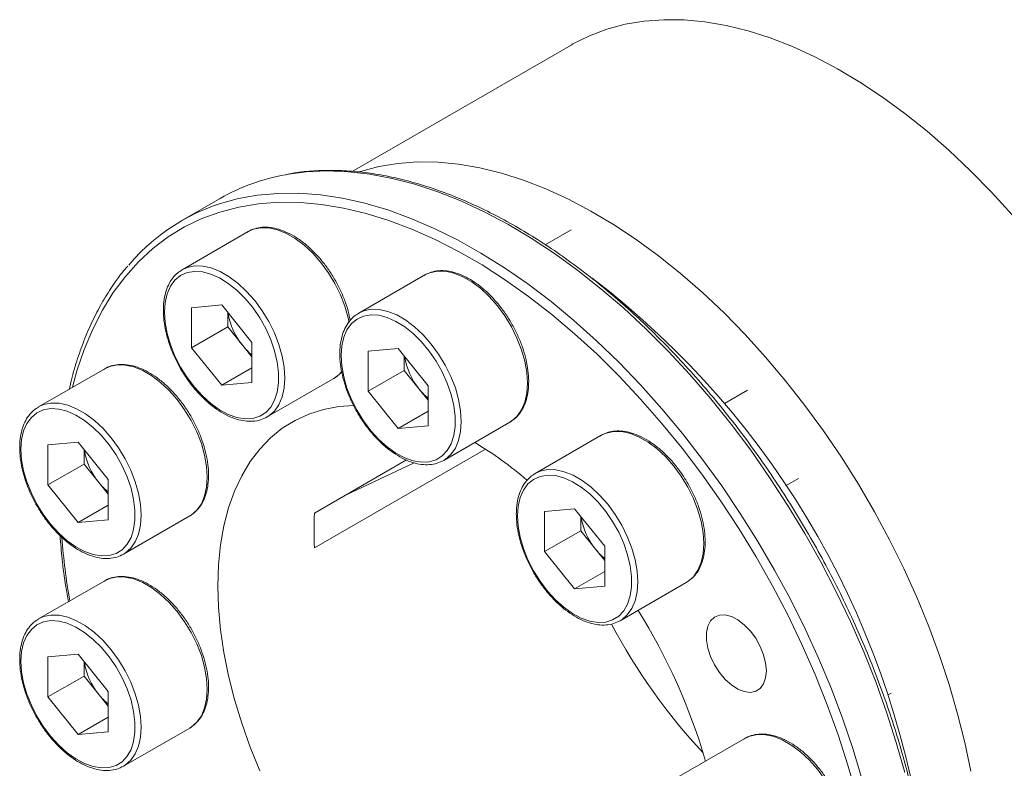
# Model space of a CAD drawing. Header units: millimetres. Extents: x -363 to 1072, y 1435 to 2763.
# Tile 14 of 16: x 437 to 466, y 2718 to 2740. Entities that reach past the tile are written whole.
import ezdxf

# ---------------------------------------------------------------- set-up
doc = ezdxf.new("R2010")
doc.units = ezdxf.units.MM
doc.header["$LTSCALE"] = 5

msp = doc.modelspace()

# ---------------------------------------------------------------- linework, layer by layer
at = {"color": 7, "linetype": 'Continuous', "lineweight": 15}
for p, q in [((452.9086, 2739.1744), (446.4737, 2735.4596)), ((442.5962, 2734.6645), (441.4649, 2734.0114)), ((443.4197, 2733.6911), (441.4752, 2732.5686)), ((452.9101, 2733.7417), (452.151, 2733.3034)), ((448.6095, 2732.4136), (446.6649, 2731.2911)), ((441.7528, 2731.452), (442.6367, 2731.531)), ((441.7528, 2730.2734), (441.7528, 2731.452)), ((442.6367, 2731.531), (443.5206, 2730.4315)), ((442.8135, 2730.8857), (442.8135, 2731.3111)), ((442.8135, 2730.8857), (441.7528, 2730.2734)), ((443.2554, 2730.3359), (442.8135, 2730.8857)), ((443.5206, 2730.4315), (443.5206, 2729.2529)), ((442.6367, 2729.1739), (441.7528, 2730.2734)), ((443.5206, 2730.0061), (443.2554, 2730.3359)), ((446.9425, 2730.1744), (447.8264, 2730.2535)), ((446.9425, 2728.9959), (446.9425, 2730.1744)), ((447.8264, 2730.2535), (448.7103, 2729.1539)), ((448.0032, 2729.6082), (448.0032, 2730.0336)), ((439.1954, 2729.6563), (437.2509, 2728.5338)), ((443.5206, 2729.6841), (442.6367, 2729.1739)), ((448.0032, 2729.6082), (446.9425, 2728.9959)), ((448.4451, 2729.0584), (448.0032, 2729.6082)), ((443.5206, 2729.2529), (442.6367, 2729.1739)), ((443.975, 2728.2383), (445.9195, 2729.3609)), ((447.8264, 2727.8963), (446.9425, 2728.9959)), ((448.7103, 2728.7285), (448.4451, 2729.0584)), ((448.7103, 2729.1539), (448.7103, 2727.9754)), ((458.0998, 2729.0273), (457.4213, 2728.6355)), ((448.7103, 2728.4066), (447.8264, 2727.8963)), ((449.1647, 2726.9608), (451.1093, 2728.0834)), ((448.7103, 2727.9754), (447.8264, 2727.8963)), ((453.7992, 2727.6992), (451.8546, 2726.5766)), ((437.5285, 2727.4172), (438.4124, 2727.4962)), ((437.5285, 2726.2386), (437.5285, 2727.4172)), ((438.4124, 2727.4962), (439.2963, 2726.3967)), ((438.5892, 2726.8509), (438.5892, 2727.2763)), ((450.3909, 2727.293), (445.3647, 2724.3914)), ((445.3647, 2725.4121), (448.0684, 2726.9729)), ((438.5892, 2726.8509), (437.5285, 2726.2386)), ((439.0311, 2726.3011), (438.5892, 2726.8509)), ((446.2611, 2725.9296), (448.2949, 2726.8899)), ((439.2963, 2726.3967), (439.2963, 2725.2181)), ((459.2205, 2726.2102), (459.5997, 2726.4291)), ((438.4124, 2725.1391), (437.5285, 2726.2386)), ((439.2963, 2725.9713), (439.0311, 2726.3011)), ((439.2963, 2725.6493), (438.4124, 2725.1391)), ((452.1323, 2725.46), (453.0162, 2725.5391)), ((453.0162, 2725.5391), (453.9, 2724.4395)), ((439.2963, 2725.2181), (438.4124, 2725.1391)), ((439.7507, 2724.2035), (441.6952, 2725.3261)), ((452.1323, 2724.2815), (452.1323, 2725.46)), ((453.1929, 2724.8938), (453.1929, 2725.3192)), ((453.1929, 2724.8938), (452.1323, 2724.2815)), ((453.6349, 2724.344), (453.1929, 2724.8938)), ((453.9, 2724.0141), (453.6349, 2724.344)), ((453.9, 2724.4395), (453.9, 2723.261)), ((453.0162, 2723.1819), (452.1323, 2724.2815)), ((453.9, 2723.6922), (453.0162, 2723.1819)), ((439.1954, 2723.4219), (437.2509, 2722.2994)), ((453.9, 2723.261), (453.0162, 2723.1819)), ((454.3544, 2722.2464), (456.299, 2723.369)), ((437.5285, 2721.1828), (438.4124, 2721.2618)), ((437.5285, 2720.0042), (437.5285, 2721.1828)), ((438.4124, 2721.2618), (439.2963, 2720.1623)), ((438.5892, 2720.6165), (438.5892, 2721.0419)), ((438.5892, 2720.6165), (437.5285, 2720.0042)), ((439.0311, 2720.0667), (438.5892, 2720.6165)), ((438.4124, 2718.9046), (437.5285, 2720.0042)), ((439.2963, 2719.7369), (439.0311, 2720.0667)), ((439.2963, 2720.1623), (439.2963, 2718.9837)), ((462.3242, 2720.1152), (462.2397, 2720.0664)), ((439.2963, 2719.4149), (438.4124, 2718.9046)), ((439.2963, 2718.9837), (438.4124, 2718.9046)), ((439.7507, 2717.9691), (441.6952, 2719.0917)), ((458.0235, 2718.7871), (456.079, 2717.6646))]:
    msp.add_line(p, q, dxfattribs=at)
at = {"color": 7, "linetype": 'Continuous', "lineweight": 15, "flags": 128}
for points in [[(465.8808, 2734.1818), (465.2758, 2734.8478), (464.6558, 2735.481), (464.0228, 2736.0791), (463.3792, 2736.6401), (462.727, 2737.1622), (462.0685, 2737.6433), (461.406, 2738.082), (460.7418, 2738.4767), (460.0782, 2738.826), (459.4174, 2739.1288), (458.7618, 2739.3839), (458.1136, 2739.5906), (457.475, 2739.7481), (456.8483, 2739.8558), (456.2355, 2739.9134), (455.6389, 2739.9207), (455.0604, 2739.8776), (454.502, 2739.7844), (453.9658, 2739.6412), (453.4535, 2739.4487), (452.9668, 2739.2075), (452.9086, 2739.1744)], [(464.6631, 2717.8221), (464.4896, 2718.6627), (464.2788, 2719.5118), (464.0314, 2720.3665), (463.7482, 2721.2239), (463.4302, 2722.0809), (463.0786, 2722.9347), (462.6945, 2723.7822), (462.2792, 2724.6207), (461.8343, 2725.4471), (461.3611, 2726.2586), (460.8614, 2727.0525), (460.3369, 2727.826), (459.7894, 2728.5763), (459.2208, 2729.3011), (458.6329, 2729.9977), (458.028, 2730.6637), (457.4079, 2731.2969), (456.775, 2731.895), (456.1313, 2732.4561), (455.4791, 2732.9781), (454.8206, 2733.4592), (454.1582, 2733.8979), (453.494, 2734.2926), (452.8304, 2734.6419), (452.1696, 2734.9447), (451.514, 2735.1999), (450.8658, 2735.4065), (450.2272, 2735.564), (449.6004, 2735.6717), (448.9877, 2735.7293), (448.391, 2735.7366), (447.8125, 2735.6935), (447.2542, 2735.6003), (446.7179, 2735.4571), (446.6916, 2735.4486)], [(440.9573, 2731.3219), (440.977, 2731.0145), (441.0356, 2730.6916), (441.1317, 2730.3608), (441.2631, 2730.0297), (441.4267, 2729.7062), (441.6186, 2729.3979), (441.8344, 2729.1119), (442.069, 2728.855), (442.317, 2728.6332), (442.5724, 2728.4517), (442.8293, 2728.3148), (443.0817, 2728.2256), (443.3237, 2728.1862), (443.5496, 2728.1977), (443.754, 2728.2596), (443.9323, 2728.3706), (444.0802, 2728.5281), (444.1943, 2728.7283), (444.2719, 2728.9666), (444.3112, 2729.2373), (444.3112, 2729.5342), (444.2719, 2729.8503), (444.1943, 2730.1782), (444.0802, 2730.5101), (443.9323, 2730.8383), (443.754, 2731.1552), (443.5496, 2731.4532), (443.3237, 2731.7255), (443.0817, 2731.9655), (442.8293, 2732.1677), (442.5724, 2732.3274), (442.317, 2732.4408), (442.069, 2732.5053), (441.8344, 2732.5193), (441.6186, 2732.4825), (441.4267, 2732.3957), (441.2631, 2732.2611), (441.1317, 2732.0818), (441.0356, 2731.8619), (440.977, 2731.6066), (440.9573, 2731.3219)], [(446.147, 2730.0444), (446.1667, 2729.737), (446.2253, 2729.4141), (446.3214, 2729.0832), (446.4528, 2728.7522), (446.6164, 2728.4287), (446.8083, 2728.1203), (447.0242, 2727.8344), (447.2588, 2727.5775), (447.5067, 2727.3557), (447.7621, 2727.1742), (448.019, 2727.0372), (448.2714, 2726.948), (448.5134, 2726.9087), (448.7393, 2726.9202), (448.9438, 2726.9821), (449.122, 2727.0931), (449.27, 2727.2506), (449.3841, 2727.4508), (449.4616, 2727.689), (449.5009, 2727.9598), (449.5009, 2728.2567), (449.4616, 2728.5728), (449.3841, 2728.9006), (449.27, 2729.2326), (449.122, 2729.5608), (448.9438, 2729.8777), (448.7393, 2730.1757), (448.5134, 2730.4479), (448.2714, 2730.688), (448.019, 2730.8902), (447.7621, 2731.0499), (447.5067, 2731.1633), (447.2588, 2731.2277), (447.0242, 2731.2417), (446.8083, 2731.2049), (446.6164, 2731.1182), (446.4528, 2730.9836), (446.3214, 2730.8042), (446.2253, 2730.5843), (446.1667, 2730.3291), (446.147, 2730.0444)], [(436.733, 2727.2871), (436.7527, 2726.9797), (436.8113, 2726.6568), (436.9074, 2726.326), (437.0388, 2725.9949), (437.2023, 2725.6714), (437.3943, 2725.3631), (437.6101, 2725.0771), (437.8447, 2724.8202), (438.0926, 2724.5984), (438.3481, 2724.4169), (438.605, 2724.28), (438.8574, 2724.1908), (439.0994, 2724.1514), (439.3252, 2724.1629), (439.5297, 2724.2248), (439.708, 2724.3358), (439.8559, 2724.4933), (439.97, 2724.6935), (440.0476, 2724.9318), (440.0868, 2725.2025), (440.0868, 2725.4994), (440.0476, 2725.8155), (439.97, 2726.1434), (439.8559, 2726.4753), (439.708, 2726.8035), (439.5297, 2727.1204), (439.3252, 2727.4184), (439.0994, 2727.6907), (438.8574, 2727.9307), (438.605, 2728.1329), (438.3481, 2728.2926), (438.0926, 2728.406), (437.8447, 2728.4705), (437.6101, 2728.4845), (437.3943, 2728.4477), (437.2023, 2728.3609), (437.0388, 2728.2263), (436.9074, 2728.047), (436.8113, 2727.8271), (436.7527, 2727.5718), (436.733, 2727.2871)], [(446.5182, 2728.5745), (446.08, 2728.5417), (445.6277, 2728.4572), (445.1984, 2728.3223), (444.7945, 2728.1375), (444.4181, 2727.904), (444.0712, 2727.6229), (443.7556, 2727.2957), (443.4731, 2726.9243), (443.2251, 2726.5105), (443.013, 2726.0565), (442.8379, 2725.5649), (442.7008, 2725.0382), (442.6022, 2724.4792), (442.5429, 2723.891), (442.5231, 2723.2766), (442.5429, 2722.6393), (442.6022, 2721.9826), (442.7008, 2721.3099), (442.8379, 2720.6248), (443.013, 2719.931), (443.2251, 2719.2322), (443.4731, 2718.532), (443.7556, 2717.8344)], [(451.3368, 2725.33), (451.3565, 2725.0226), (451.415, 2724.6997), (451.5112, 2724.3688), (451.6425, 2724.0378), (451.8061, 2723.7143), (451.9981, 2723.4059), (452.2139, 2723.12), (452.4485, 2722.8631), (452.6964, 2722.6413), (452.9518, 2722.4598), (453.2088, 2722.3228), (453.4612, 2722.2336), (453.7031, 2722.1943), (453.929, 2722.2058), (454.1335, 2722.2677), (454.3118, 2722.3787), (454.4597, 2722.5362), (454.5738, 2722.7364), (454.6514, 2722.9746), (454.6906, 2723.2454), (454.6906, 2723.5423), (454.6514, 2723.8584), (454.5738, 2724.1862), (454.4597, 2724.5182), (454.3118, 2724.8464), (454.1335, 2725.1633), (453.929, 2725.4613), (453.7031, 2725.7335), (453.4612, 2725.9736), (453.2088, 2726.1758), (452.9518, 2726.3355), (452.6964, 2726.4489), (452.4485, 2726.5133), (452.2139, 2726.5273), (451.9981, 2726.4905), (451.8061, 2726.4038), (451.6425, 2726.2692), (451.5112, 2726.0898), (451.415, 2725.8699), (451.3565, 2725.6147), (451.3368, 2725.33)], [(458.653, 2720.771), (458.6323, 2721.0023), (458.5713, 2721.2467), (458.4728, 2721.4927), (458.3413, 2721.7288), (458.1831, 2721.944), (458.0056, 2722.1282), (457.817, 2722.2728), (457.6261, 2722.371), (457.442, 2722.4183), (457.2731, 2722.4124), (457.1274, 2722.3536), (457.0118, 2722.2447), (456.9315, 2722.0907), (456.8904, 2721.8988), (456.8904, 2721.6781), (456.9315, 2721.4389), (457.0118, 2721.1922), (457.1274, 2720.9497), (457.2731, 2720.7228), (457.442, 2720.5219), (457.6261, 2720.3565), (457.817, 2720.2344), (458.0056, 2720.1612), (458.1831, 2720.1404), (458.3413, 2720.173), (458.4728, 2720.2573), (458.5713, 2720.3896), (458.6323, 2720.5635), (458.653, 2720.771)], [(436.733, 2721.0527), (436.7527, 2720.7453), (436.8113, 2720.4224), (436.9074, 2720.0915), (437.0388, 2719.7605), (437.2023, 2719.437), (437.3943, 2719.1286), (437.6101, 2718.8427), (437.8447, 2718.5858), (438.0926, 2718.364), (438.3481, 2718.1825), (438.605, 2718.0455), (438.8574, 2717.9564), (439.0994, 2717.917), (439.3252, 2717.9285), (439.5297, 2717.9904), (439.708, 2718.1014), (439.8559, 2718.2589), (439.97, 2718.4591), (440.0476, 2718.6974), (440.0868, 2718.9681), (440.0868, 2719.265), (440.0476, 2719.5811), (439.97, 2719.909), (439.8559, 2720.2409), (439.708, 2720.5691), (439.5297, 2720.886), (439.3252, 2721.184), (439.0994, 2721.4562), (438.8574, 2721.6963), (438.605, 2721.8985), (438.3481, 2722.0582), (438.0926, 2722.1716), (437.8447, 2722.2361), (437.6101, 2722.25), (437.3943, 2722.2132), (437.2023, 2722.1265), (437.0388, 2721.9919), (436.9074, 2721.8125), (436.8113, 2721.5926), (436.7527, 2721.3374), (436.733, 2721.0527)]]:
    msp.add_lwpolyline(points, dxfattribs=at)
at = {"color": 8, "linetype": 'Continuous', "lineweight": 15, "flags": 128}
for points in [[(462.7214, 2717.7783), (462.4731, 2718.6655), (462.1887, 2719.5561), (461.8692, 2720.4472), (461.5156, 2721.336), (461.129, 2722.2197), (460.7107, 2723.0953), (460.262, 2723.9602), (459.7843, 2724.8115), (459.2792, 2725.6465), (458.7482, 2726.4625), (458.1932, 2727.257), (457.6158, 2728.0273), (457.018, 2728.7711), (456.4015, 2729.4858), (455.7685, 2730.1693), (455.1209, 2730.8194), (454.4608, 2731.4339), (453.7903, 2732.0109), (453.1116, 2732.5485), (452.4268, 2733.0451), (451.7382, 2733.499), (451.0479, 2733.9088), (450.3582, 2734.2731), (449.6712, 2734.5908), (448.9892, 2734.861), (448.3144, 2735.0826), (447.6488, 2735.255), (446.9947, 2735.3777), (446.3541, 2735.4503), (445.7291, 2735.4725), (445.1217, 2735.4442), (444.5339, 2735.3656), (444.5096, 2735.3612)], [(443.3465, 2734.7022), (443.6939, 2734.7581), (444.2917, 2734.8115), (444.9082, 2734.8146), (445.5412, 2734.7672), (446.1888, 2734.6695), (446.8489, 2734.5219), (447.5194, 2734.3248), (448.1981, 2734.0788), (448.8829, 2733.7847), (449.5715, 2733.4436), (450.2618, 2733.0563), (450.9515, 2732.6243), (451.6385, 2732.1489), (452.3205, 2731.6316), (452.9953, 2731.0741), (453.6609, 2730.4781), (454.315, 2729.8455), (454.9556, 2729.1785), (455.5806, 2728.4791), (456.188, 2727.7496), (456.7758, 2726.9922), (457.3423, 2726.2095), (457.8855, 2725.4039), (458.4037, 2724.5781), (458.8953, 2723.7346), (459.3587, 2722.8762), (459.7924, 2722.0055), (460.195, 2721.1255), (460.5652, 2720.2389), (460.9019, 2719.3486), (461.204, 2718.4574), (461.4704, 2717.5682)], [(461.3028, 2717.1138), (461.053, 2717.9989), (460.7669, 2718.8873), (460.4456, 2719.7761), (460.09, 2720.6622), (459.7014, 2721.5429), (459.2809, 2722.4153), (458.83, 2723.2765), (458.3501, 2724.1238), (457.8429, 2724.9542), (457.3098, 2725.7653), (456.7528, 2726.5542), (456.1735, 2727.3185), (455.574, 2728.0556), (454.9561, 2728.7631), (454.3218, 2729.4388), (453.6733, 2730.0803), (453.0126, 2730.6857), (452.342, 2731.253), (451.6635, 2731.7802), (450.9795, 2732.2658), (450.292, 2732.708), (449.6035, 2733.1055), (448.916, 2733.457), (448.232, 2733.7612), (447.5535, 2734.0173), (446.8828, 2734.2244), (446.2222, 2734.3818), (445.5737, 2734.489), (444.9394, 2734.5456), (444.3215, 2734.5515), (443.722, 2734.5066), (443.1427, 2734.4111), (442.5857, 2734.2653), (442.0526, 2734.0697), (441.5453, 2733.825), (441.0655, 2733.5318), (440.6146, 2733.1912), (440.1941, 2732.8042), (439.8055, 2732.3723), (439.4499, 2731.8966), (439.1286, 2731.3789), (438.8425, 2730.8208), (438.5927, 2730.224), (438.3799, 2729.5907), (438.2493, 2729.1102)], [(446.3876, 2731.0155), (446.3589, 2731.1525), (446.2623, 2731.4923), (446.1302, 2731.8328), (445.9655, 2732.1664), (445.7718, 2732.4857), (445.5535, 2732.7836), (445.3155, 2733.0534), (445.063, 2733.2891), (444.8017, 2733.4854), (444.5375, 2733.6379), (444.2763, 2733.7433), (444.0238, 2733.7991), (443.7857, 2733.8041), (443.5674, 2733.7583), (443.4197, 2733.6911)], [(441.4752, 2732.5686), (441.6229, 2732.6357), (441.8412, 2732.6816), (442.0793, 2732.6765), (442.3317, 2732.6207), (442.593, 2732.5154), (442.8572, 2732.3628), (443.1185, 2732.1665), (443.3709, 2731.9309), (443.609, 2731.6611), (443.8273, 2731.3632), (444.021, 2731.0438), (444.1857, 2730.7102), (444.3178, 2730.3697), (444.4143, 2730.03), (444.4731, 2729.6986), (444.4929, 2729.3829), (444.4731, 2729.0901), (444.4143, 2728.8266), (444.3178, 2728.5983), (444.1857, 2728.4103), (444.021, 2728.2669), (443.9767, 2728.2393)], [(451.1093, 2728.0834), (451.1552, 2728.1119), (451.32, 2728.2554), (451.4521, 2728.4433), (451.5486, 2728.6716), (451.6074, 2728.9351), (451.6271, 2729.228), (451.6074, 2729.5436), (451.5486, 2729.875), (451.4521, 2730.2148), (451.32, 2730.5552), (451.1552, 2730.8889), (450.9615, 2731.2082), (450.7432, 2731.5061), (450.5052, 2731.7759), (450.2527, 2732.0116), (449.9915, 2732.2079), (449.7273, 2732.3604), (449.466, 2732.4657), (449.2135, 2732.5216), (448.9755, 2732.5266), (448.7572, 2732.4808), (448.6095, 2732.4136)], [(446.6649, 2731.2911), (446.8126, 2731.3582), (447.0309, 2731.404), (447.269, 2731.399), (447.5214, 2731.3432), (447.7827, 2731.2378), (448.0469, 2731.0853), (448.3082, 2730.889), (448.5607, 2730.6533), (448.7987, 2730.3835), (449.017, 2730.0856), (449.2107, 2729.7663), (449.3754, 2729.4327), (449.5075, 2729.0922), (449.604, 2728.7525), (449.6628, 2728.4211), (449.6826, 2728.1054), (449.6628, 2727.8126), (449.604, 2727.5491), (449.5075, 2727.3208), (449.3754, 2727.1328), (449.2107, 2726.9894), (449.1664, 2726.9618)], [(441.6952, 2725.3261), (441.7412, 2725.3547), (441.9059, 2725.4981), (442.038, 2725.6861), (442.1345, 2725.9144), (442.1933, 2726.1779), (442.2131, 2726.4707), (442.1933, 2726.7864), (442.1345, 2727.1178), (442.038, 2727.4575), (441.9059, 2727.798), (441.7412, 2728.1316), (441.5475, 2728.4509), (441.3292, 2728.7488), (441.0911, 2729.0186), (440.8387, 2729.2543), (440.5774, 2729.4506), (440.3132, 2729.6031), (440.0519, 2729.7085), (439.7995, 2729.7643), (439.5614, 2729.7693), (439.3431, 2729.7235), (439.1954, 2729.6563)], [(437.2509, 2728.5338), (437.3986, 2728.6009), (437.6169, 2728.6468), (437.8549, 2728.6417), (438.1074, 2728.5859), (438.3687, 2728.4806), (438.6329, 2728.328), (438.8941, 2728.1317), (439.1466, 2727.8961), (439.3847, 2727.6263), (439.603, 2727.3284), (439.7966, 2727.009), (439.9614, 2726.6754), (440.0935, 2726.3349), (440.19, 2725.9952), (440.2488, 2725.6638), (440.2685, 2725.3482), (440.2488, 2725.0553), (440.19, 2724.7918), (440.0935, 2724.5635), (439.9614, 2724.3755), (439.7966, 2724.2321), (439.7524, 2724.2045)], [(456.299, 2723.369), (456.345, 2723.3975), (456.5097, 2723.541), (456.6418, 2723.7289), (456.7383, 2723.9572), (456.7971, 2724.2207), (456.8169, 2724.5136), (456.7971, 2724.8292), (456.7383, 2725.1606), (456.6418, 2725.5004), (456.5097, 2725.8408), (456.345, 2726.1745), (456.1513, 2726.4938), (455.933, 2726.7917), (455.6949, 2727.0615), (455.4425, 2727.2972), (455.1812, 2727.4935), (454.917, 2727.646), (454.6557, 2727.7513), (454.4032, 2727.8072), (454.1652, 2727.8122), (453.9469, 2727.7664), (453.7992, 2727.6992)], [(451.8547, 2726.5767), (452.0024, 2726.6438), (452.2207, 2726.6896), (452.4587, 2726.6846), (452.7112, 2726.6288), (452.9724, 2726.5234), (453.2366, 2726.3709), (453.4979, 2726.1746), (453.7504, 2725.9389), (453.9884, 2725.6691), (454.2067, 2725.3712), (454.4004, 2725.0519), (454.5651, 2724.7183), (454.6972, 2724.3778), (454.7938, 2724.0381), (454.8526, 2723.7067), (454.8723, 2723.391), (454.8526, 2723.0982), (454.7938, 2722.8347), (454.6972, 2722.6064), (454.5651, 2722.4184), (454.4004, 2722.275), (454.3561, 2722.2474)], [(441.6952, 2719.0917), (441.7412, 2719.1202), (441.9059, 2719.2637), (442.038, 2719.4517), (442.1345, 2719.6799), (442.1933, 2719.9434), (442.2131, 2720.2363), (442.1933, 2720.5519), (442.1345, 2720.8833), (442.038, 2721.2231), (441.9059, 2721.5636), (441.7412, 2721.8972), (441.5475, 2722.2165), (441.3292, 2722.5144), (441.0911, 2722.7842), (440.8387, 2723.0199), (440.5774, 2723.2162), (440.3132, 2723.3687), (440.0519, 2723.4741), (439.7995, 2723.5299), (439.5614, 2723.5349), (439.3431, 2723.4891), (439.1954, 2723.4219)], [(437.2509, 2722.2994), (437.3986, 2722.3665), (437.6169, 2722.4124), (437.8549, 2722.4073), (438.1074, 2722.3515), (438.3687, 2722.2462), (438.6329, 2722.0936), (438.8941, 2721.8973), (439.1466, 2721.6617), (439.3847, 2721.3919), (439.603, 2721.094), (439.7966, 2720.7746), (439.9614, 2720.441), (440.0935, 2720.1005), (440.19, 2719.7608), (440.2488, 2719.4294), (440.2685, 2719.1137), (440.2488, 2718.8209), (440.19, 2718.5574), (440.0935, 2718.3291), (439.9614, 2718.1411), (439.7966, 2717.9977), (439.7524, 2717.9701)], [(460.5233, 2714.4569), (460.5693, 2714.4854), (460.734, 2714.6289), (460.8661, 2714.8168), (460.9626, 2715.0451), (461.0214, 2715.3086), (461.0412, 2715.6015), (461.0214, 2715.9171), (460.9626, 2716.2485), (460.8661, 2716.5883), (460.734, 2716.9287), (460.5693, 2717.2624), (460.3756, 2717.5817), (460.1573, 2717.8796), (459.9192, 2718.1494), (459.6668, 2718.3851), (459.4055, 2718.5814), (459.1413, 2718.7339), (458.88, 2718.8393), (458.6276, 2718.8951), (458.3895, 2718.9001), (458.1712, 2718.8543), (458.0235, 2718.7871)]]:
    msp.add_lwpolyline(points, dxfattribs=at)
at = {"color": 7, "linetype": 'Continuous', "lineweight": 15}
for centre, radius, start, end in [((445.5591, 2729.5029), 5.9516, 100.15601, 119.85628), ((444.4099, 2728.9094), 5.8896, 100.40262, 139.86722), ((438.1074, 2712.1662), 25.3834, 6.7348, 52.57371), ((444.7979, 2731.6018), 1.9954, 188.83507, 219.37488), ((444.6518, 2731.4462), 1.7839, 218.48796, 230.64681), ((449.9876, 2730.3242), 1.9954, 188.83502, 219.37493), ((449.8415, 2730.1686), 1.7839, 218.48796, 230.64679), ((440.5735, 2727.567), 1.9954, 188.83503, 219.3749), ((444.0626, 2717.4985), 11.6605, 49.63475, 58.94591), ((440.4274, 2727.4113), 1.7839, 218.48786, 230.647), ((455.2482, 2724.9018), 9.8966, 177.04413, 182.95587), ((455.1773, 2725.6098), 1.9954, 188.83499, 219.37494), ((455.0312, 2725.4542), 1.7839, 218.48792, 230.64685), ((440.0369, 2713.2511), 17.5162, 16.13029, 32.06571), ((469.5121, 2730.2503), 17.4108, 207.73333, 223.06562), ((440.5735, 2721.3326), 1.9954, 188.83506, 219.37488), ((440.4275, 2721.177), 1.7839, 218.48799, 230.64683)]:
    msp.add_arc(centre, radius, start, end, dxfattribs=at)
at = {"color": 8, "linetype": 'Continuous', "lineweight": 15}
for centre, radius, start, end in [((445.4797, 2730.1155), 0.8734, 300.23434, 322.39445), ((457.604, 2726.1615), 19.72, 184.27098, 189.73018)]:
    msp.add_arc(centre, radius, start, end, dxfattribs=at)
at = {"color": 7, "linetype": 'Continuous', "lineweight": 15}
for points, knots in [([(463.4767, 2712.7653), (463.4757, 2712.8989), (463.4729, 2713.2862), (463.4412, 2713.9416), (463.3702, 2714.7352), (463.2639, 2715.5432), (463.1232, 2716.363), (462.9484, 2717.1923), (462.74, 2718.0287), (462.4987, 2718.8698), (462.2251, 2719.7134), (461.9201, 2720.5569), (461.5846, 2721.398), (461.2194, 2722.2343), (460.8257, 2723.0634), (460.4047, 2723.883), (459.9574, 2724.6906), (459.4852, 2725.4842), (458.9894, 2726.2612), (458.4714, 2727.0197), (457.9327, 2727.7573), (457.3749, 2728.472), (456.7994, 2729.1617), (456.208, 2729.8246), (455.6022, 2730.4586), (454.9838, 2731.0619), (454.3546, 2731.6329), (453.7163, 2732.1698), (453.0706, 2732.6712), (452.4195, 2733.1356), (451.7647, 2733.5615), (451.108, 2733.9478), (450.4513, 2734.2933), (449.7965, 2734.5969), (449.1454, 2734.8577), (448.5, 2735.0749), (447.862, 2735.2477), (447.2334, 2735.3757), (446.6161, 2735.4582), (446.0117, 2735.4958), (445.4233, 2735.4854), (444.9362, 2735.4449), (444.6531, 2735.3902), (444.5539, 2735.371)], [0, 0, 0, 0, 0.0131585, 0.0381382, 0.0631167, 0.0880921, 0.1130639, 0.138032, 0.1629964, 0.1879573, 0.2129151, 0.23787, 0.2628224, 0.2877729, 0.3127218, 0.3376696, 0.3626169, 0.387564, 0.4125115, 0.4374596, 0.462409, 0.48736, 0.5123131, 0.5372689, 0.5622277, 0.5871901, 0.6121565, 0.637127, 0.6621021, 0.6870817, 0.7120659, 0.7370541, 0.7620457, 0.7870395, 0.8120327, 0.8370224, 0.8620046, 0.886974, 0.9119248, 0.9368502, 0.9617431, 0.9865975, 1, 1, 1, 1]), ([(446.4181, 2731.0772), (446.4061, 2731.142), (446.3744, 2731.3121), (446.2848, 2731.5944), (446.1559, 2731.9154), (445.9967, 2732.229), (445.812, 2732.5288), (445.605, 2732.8091), (445.3797, 2733.0645), (445.1401, 2733.2899), (444.8907, 2733.4809), (444.6357, 2733.6333), (444.3798, 2733.7437), (444.128, 2733.8088), (443.8852, 2733.8273), (443.66, 2733.7945), (443.4961, 2733.7415), (443.4184, 2733.6862), (443.3997, 2733.6728)], [0, 0, 0, 0, 0.0413628, 0.1084631, 0.1754862, 0.2424613, 0.3094253, 0.3764135, 0.4434582, 0.5106013, 0.577881, 0.6453223, 0.712911, 0.7804953, 0.8477216, 0.914101, 0.9792965, 1, 1, 1, 1]), ([(439.8753, 2732.6739), (439.8492, 2732.6452), (439.6983, 2732.4791), (439.4517, 2732.1375), (439.1379, 2731.6488), (438.8582, 2731.1204), (438.6096, 2730.5586), (438.3963, 2729.9617), (438.2454, 2729.4608), (438.1781, 2729.1493), (438.1583, 2729.0576)], [0, 0, 0, 0, 0.0314022, 0.18171535, 0.3322764, 0.48309139, 0.63414438, 0.78540433, 0.93683311, 1, 1, 1, 1]), ([(441.4771, 2732.5651), (441.4284, 2732.5352), (441.3191, 2732.4682), (441.1822, 2732.3152), (441.064, 2732.1203), (440.98, 2731.8904), (440.9295, 2731.6407), (440.9236, 2731.4594), (440.9207, 2731.3729)], [0, 0, 0, 0, 0.13842069, 0.31035947, 0.48347358, 0.65924011, 0.8376029, 1, 1, 1, 1]), ([(451.1214, 2728.0919), (451.1774, 2728.1299), (451.2922, 2728.2079), (451.4304, 2728.3758), (451.5414, 2728.5785), (451.6186, 2728.8148), (451.6613, 2729.0799), (451.668, 2729.369), (451.6386, 2729.6759), (451.5738, 2729.9939), (451.4754, 2730.3166), (451.3454, 2730.6379), (451.1865, 2730.9514), (451.0018, 2731.2513), (450.7948, 2731.5316), (450.5694, 2731.787), (450.3299, 2732.0124), (450.0804, 2732.2033), (449.8254, 2732.3558), (449.5695, 2732.4662), (449.3178, 2732.5312), (449.075, 2732.5498), (448.8497, 2732.517), (448.6858, 2732.464), (448.6081, 2732.4087), (448.5894, 2732.3953)], [0, 0, 0, 0, 0.0411054, 0.0843035, 0.127907, 0.1722045, 0.2171121, 0.2623677, 0.3077379, 0.3530776, 0.3983592, 0.4435888, 0.488786, 0.5339757, 0.5791816, 0.6244258, 0.6697363, 0.7151391, 0.7606509, 0.8062621, 0.8518703, 0.897237, 0.9420323, 0.9860284, 1, 1, 1, 1]), ([(440.9207, 2731.3729), (440.9217, 2731.3208), (440.9247, 2731.17), (440.9572, 2730.9081), (441.029, 2730.5888), (441.1345, 2730.2657), (441.2709, 2729.9457), (441.4357, 2729.6345), (441.6255, 2729.3384), (441.8368, 2729.063), (442.0656, 2728.8137), (442.3076, 2728.5954), (442.5587, 2728.4124), (442.8142, 2728.2687), (443.0697, 2728.1679), (443.3201, 2728.1125), (443.5592, 2728.1057), (443.7826, 2728.1436), (443.9124, 2728.2078), (443.9764, 2728.2395)], [0, 0, 0, 0, 0.03211, 0.0928571, 0.1535545, 0.2141732, 0.274727, 0.3352443, 0.395759, 0.4563009, 0.5169021, 0.5776001, 0.6384279, 0.6994032, 0.7605001, 0.8215352, 0.8821585, 0.9419248, 1, 1, 1, 1]), ([(446.6668, 2731.2876), (446.6181, 2731.2577), (446.5088, 2731.1907), (446.3719, 2731.0377), (446.2537, 2730.8427), (446.1697, 2730.6129), (446.1193, 2730.3631), (446.1133, 2730.1818), (446.1104, 2730.0954)], [0, 0, 0, 0, 0.1384209, 0.3103595, 0.4834736, 0.6592402, 0.8376029, 1, 1, 1, 1]), ([(446.1104, 2730.0954), (446.1115, 2730.0433), (446.1144, 2729.8925), (446.1469, 2729.6306), (446.2187, 2729.3112), (446.3242, 2728.9882), (446.4607, 2728.6681), (446.6254, 2728.357), (446.8153, 2728.0609), (447.0265, 2727.7855), (447.2553, 2727.5362), (447.4974, 2727.3178), (447.7484, 2727.1349), (448.004, 2726.9912), (448.2594, 2726.8904), (448.5098, 2726.835), (448.7489, 2726.8282), (448.9723, 2726.866), (449.1022, 2726.9303), (449.1662, 2726.962)], [0, 0, 0, 0, 0.03211, 0.0928571, 0.1535545, 0.2141733, 0.274727, 0.3352442, 0.395759, 0.4563009, 0.5169021, 0.5776, 0.6384279, 0.6994032, 0.7605002, 0.8215353, 0.8821585, 0.9419248, 1, 1, 1, 1]), ([(441.7073, 2725.3346), (441.7633, 2725.3726), (441.8782, 2725.4506), (442.0164, 2725.6185), (442.1273, 2725.8212), (442.2046, 2726.0575), (442.2472, 2726.3226), (442.2539, 2726.6118), (442.2245, 2726.9186), (442.1598, 2727.2366), (442.0614, 2727.5594), (441.9314, 2727.8806), (441.7724, 2728.1942), (441.5877, 2728.494), (441.3807, 2728.7743), (441.1554, 2729.0297), (440.9158, 2729.2551), (440.6663, 2729.4461), (440.4114, 2729.5985), (440.1555, 2729.7089), (439.9037, 2729.774), (439.6609, 2729.7925), (439.4357, 2729.7597), (439.2718, 2729.7067), (439.1941, 2729.6514), (439.1753, 2729.6381)], [0, 0, 0, 0, 0.04110551, 0.08430358, 0.12790708, 0.1722046, 0.21711216, 0.26236774, 0.30773793, 0.35307754, 0.39835921, 0.44358883, 0.48878604, 0.53397572, 0.57918167, 0.62442581, 0.66973634, 0.71513912, 0.76065098, 0.80626216, 0.85187042, 0.89723712, 0.94203242, 0.98602851, 1, 1, 1, 1]), ([(445.9316, 2729.3694), (445.9888, 2729.406), (446.0761, 2729.4619), (446.142, 2729.5458), (446.1647, 2729.5747)], [0, 0, 0, 0, 0.65505138, 1, 1, 1, 1]), ([(437.2528, 2728.5303), (437.204, 2728.5004), (437.0948, 2728.4334), (436.9579, 2728.2804), (436.8397, 2728.0855), (436.7557, 2727.8556), (436.7052, 2727.6059), (436.6992, 2727.4246), (436.6964, 2727.3381)], [0, 0, 0, 0, 0.1384205, 0.3103593, 0.4834735, 0.65924, 0.8376029, 1, 1, 1, 1]), ([(456.3111, 2723.3775), (456.3671, 2723.4155), (456.4819, 2723.4935), (456.6201, 2723.6614), (456.7311, 2723.8641), (456.8084, 2724.1004), (456.851, 2724.3655), (456.8577, 2724.6546), (456.8283, 2724.9615), (456.7636, 2725.2795), (456.6651, 2725.6022), (456.5351, 2725.9235), (456.3762, 2726.237), (456.1915, 2726.5369), (455.9845, 2726.8172), (455.7592, 2727.0726), (455.5196, 2727.298), (455.2701, 2727.4889), (455.0152, 2727.6413), (454.7592, 2727.7518), (454.5075, 2727.8168), (454.2647, 2727.8354), (454.0394, 2727.8026), (453.8756, 2727.7496), (453.7979, 2727.6943), (453.7791, 2727.6809)], [0, 0, 0, 0, 0.0411054, 0.0843035, 0.127907, 0.1722045, 0.2171121, 0.2623677, 0.3077379, 0.3530776, 0.3983592, 0.4435887, 0.4887859, 0.5339756, 0.5791816, 0.6244259, 0.6697364, 0.7151391, 0.7606509, 0.8062621, 0.8518703, 0.897237, 0.9420323, 0.9860285, 1, 1, 1, 1]), ([(436.6964, 2727.3381), (436.6974, 2727.286), (436.7004, 2727.1352), (436.7329, 2726.8733), (436.8046, 2726.554), (436.9102, 2726.2309), (437.0466, 2725.9109), (437.2114, 2725.5998), (437.4012, 2725.3036), (437.6125, 2725.0282), (437.8413, 2724.7789), (438.0833, 2724.5606), (438.3343, 2724.3776), (438.5899, 2724.2339), (438.8454, 2724.1331), (439.0958, 2724.0777), (439.3349, 2724.0709), (439.5583, 2724.1088), (439.6881, 2724.173), (439.7521, 2724.2047)], [0, 0, 0, 0, 0.0321101, 0.0928571, 0.1535544, 0.2141733, 0.2747271, 0.3352443, 0.3957591, 0.4563009, 0.5169021, 0.5776001, 0.6384278, 0.6994032, 0.7605001, 0.8215353, 0.8821584, 0.9419248, 1, 1, 1, 1]), ([(451.8566, 2726.5732), (451.8078, 2726.5433), (451.6985, 2726.4763), (451.5617, 2726.3233), (451.4435, 2726.1283), (451.3595, 2725.8985), (451.309, 2725.6487), (451.303, 2725.4674), (451.3002, 2725.381)], [0, 0, 0, 0, 0.1384208, 0.3103596, 0.4834737, 0.6592402, 0.8376029, 1, 1, 1, 1]), ([(451.3002, 2725.381), (451.3012, 2725.3289), (451.3041, 2725.1781), (451.3367, 2724.9162), (451.4084, 2724.5968), (451.5139, 2724.2738), (451.6504, 2723.9537), (451.8152, 2723.6426), (452.005, 2723.3465), (452.2163, 2723.0711), (452.445, 2722.8218), (452.6871, 2722.6034), (452.9381, 2722.4205), (453.1937, 2722.2768), (453.4491, 2722.176), (453.6996, 2722.1206), (453.9387, 2722.1138), (454.162, 2722.1516), (454.2919, 2722.2159), (454.3559, 2722.2476)], [0, 0, 0, 0, 0.03211, 0.0928571, 0.1535545, 0.2141733, 0.274727, 0.3352442, 0.395759, 0.4563008, 0.5169021, 0.5776, 0.6384279, 0.6994032, 0.7605001, 0.8215352, 0.8821584, 0.9419247, 1, 1, 1, 1]), ([(437.8835, 2724.748), (437.9024, 2724.5193), (437.943, 2724.027), (438.0268, 2723.3775), (438.1017, 2722.9548), (438.1281, 2722.8058)], [0, 0, 0, 0, 0.3597158, 0.7742748, 1, 1, 1, 1]), ([(441.7073, 2719.1002), (441.7633, 2719.1382), (441.8782, 2719.2162), (442.0164, 2719.3841), (442.1273, 2719.5868), (442.2046, 2719.8231), (442.2472, 2720.0882), (442.2539, 2720.3774), (442.2245, 2720.6842), (442.1598, 2721.0022), (442.0614, 2721.325), (441.9314, 2721.6462), (441.7724, 2721.9598), (441.5877, 2722.2596), (441.3807, 2722.5399), (441.1554, 2722.7953), (440.9158, 2723.0207), (440.6663, 2723.2116), (440.4114, 2723.3641), (440.1555, 2723.4745), (439.9037, 2723.5396), (439.6609, 2723.5581), (439.4357, 2723.5253), (439.2718, 2723.4723), (439.1941, 2723.417), (439.1753, 2723.4036)], [0, 0, 0, 0, 0.0411055, 0.0843036, 0.1279071, 0.1722046, 0.2171122, 0.2623677, 0.3077379, 0.3530775, 0.3983592, 0.4435889, 0.488786, 0.5339757, 0.5791817, 0.6244258, 0.6697363, 0.7151391, 0.760651, 0.8062622, 0.8518704, 0.8972371, 0.9420324, 0.9860285, 1, 1, 1, 1]), ([(437.2528, 2722.2959), (437.204, 2722.266), (437.0948, 2722.199), (436.9579, 2722.046), (436.8397, 2721.8511), (436.7557, 2721.6212), (436.7052, 2721.3715), (436.6992, 2721.1901), (436.6964, 2721.1037)], [0, 0, 0, 0, 0.1384205, 0.3103593, 0.4834735, 0.6592402, 0.8376029, 1, 1, 1, 1]), ([(436.6964, 2721.1037), (436.6974, 2721.0516), (436.7004, 2720.9008), (436.7329, 2720.6389), (436.8046, 2720.3195), (436.9102, 2719.9965), (437.0466, 2719.6764), (437.2114, 2719.3653), (437.4012, 2719.0692), (437.6125, 2718.7938), (437.8413, 2718.5445), (438.0833, 2718.3261), (438.3343, 2718.1432), (438.5899, 2717.9995), (438.8454, 2717.8987), (439.0958, 2717.8433), (439.3349, 2717.8365), (439.5583, 2717.8744), (439.6881, 2717.9386), (439.7521, 2717.9703)], [0, 0, 0, 0, 0.03211008, 0.09285711, 0.15355447, 0.21417328, 0.27472711, 0.33524429, 0.39575907, 0.45630093, 0.51690214, 0.57760009, 0.63842786, 0.69940324, 0.7605001, 0.82153534, 0.88215842, 0.94192487, 1, 1, 1, 1]), ([(460.5354, 2714.4654), (460.5914, 2714.5034), (460.7062, 2714.5814), (460.8444, 2714.7493), (460.9554, 2714.952), (461.0327, 2715.1883), (461.0753, 2715.4534), (461.082, 2715.7425), (461.0526, 2716.0494), (460.9879, 2716.3674), (460.8895, 2716.6901), (460.7595, 2717.0114), (460.6005, 2717.3249), (460.4158, 2717.6248), (460.2088, 2717.9051), (459.9835, 2718.1605), (459.7439, 2718.3859), (459.4944, 2718.5768), (459.2395, 2718.7293), (458.9836, 2718.8397), (458.7318, 2718.9047), (458.489, 2718.9233), (458.2638, 2718.8905), (458.0999, 2718.8375), (458.0222, 2718.7822), (458.0034, 2718.7688)], [0, 0, 0, 0, 0.0411054, 0.0843036, 0.1279071, 0.1722046, 0.2171121, 0.2623677, 0.3077379, 0.3530775, 0.3983592, 0.4435888, 0.488786, 0.5339757, 0.5791816, 0.6244259, 0.6697363, 0.7151391, 0.7606509, 0.8062621, 0.8518703, 0.897237, 0.9420323, 0.9860284, 1, 1, 1, 1])]:
    msp.add_open_spline(points, degree=3, knots=knots, dxfattribs=at)

doc.saveas('drawing.dxf')
